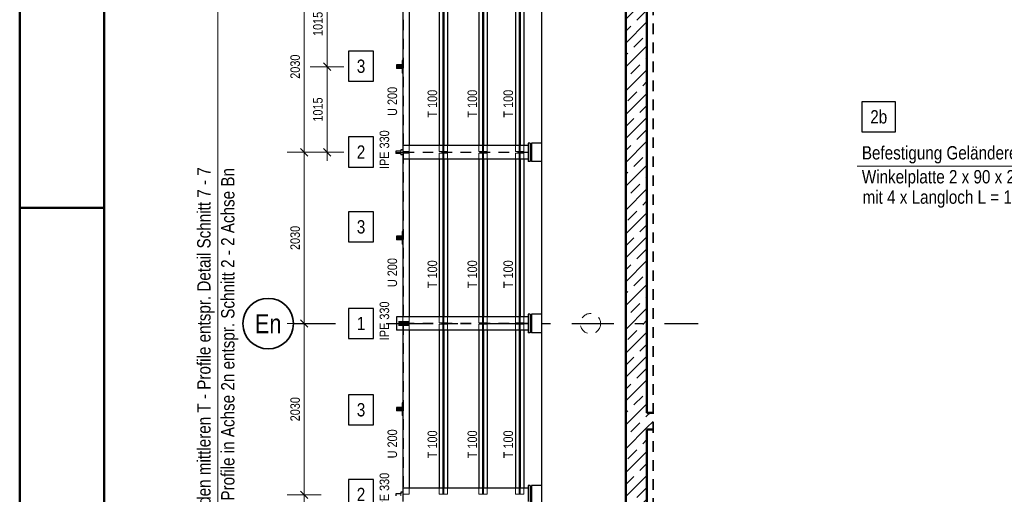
# Model space of a CAD drawing. Header units: millimetres. Extents: x 0 to 96, y -6 to 70.6.
# Tile 45 of 138: x 0 to 11.7, y 26.3 to 31.9. Entities that reach past the tile are written whole.
import ezdxf
from ezdxf.enums import TextEntityAlignment as Align

# ---------------------------------------------------------------- set-up
doc = ezdxf.new("R2010")
doc.units = ezdxf.units.MM
for name, pattern in [('DASHDOT', [1, 0.5, -0.25, 0, -0.25]), ('DASHDOTX2', [2, 1, -0.5, 0, -0.5]), ('HIDDEN', [0.375, 0.25, -0.125])]:
    doc.linetypes.add(name, pattern=pattern)
doc.layers.add('Achsen', color=7, linetype='Continuous', lineweight=20)
doc.layers.add('Schraffuren', color=7, linetype='Continuous', lineweight=20)
doc.styles.add('Arial Narrow', font='ARIALN.TTF')
doc.dimstyles.new('Arch_Strakon_dimstyle', dxfattribs={"dimtxt": 15.75, "dimasz": 1, "dimexe": 1.25, "dimexo": 0.0625, "dimgap": 1, "dimtad": 0, "dimdec": 3, "dimzin": 12, "dimdsep": 46, "dimtxsty": 'Arial Narrow', "dimblk": 'Arrowhead_Tick', "dimsah": 1, "dimcen": 0, "dimse1": 1, "dimse2": 1, "dimclrd": 6, "dimclrt": 2, "dimazin": 0, "dimtfac": 1, "dimtdec": 4, "dimtmove": 0, "dimatfit": 3, "dimldrblk": 'NONE', "dimfxl": 1, "dimtvp": 1, "dimtolj": 1, "dimtzin": 0, "dimlwd": 13, "dimarcsym": 2})
pattern_1 = [(45, (0, 0), (-0.1414214, 0.1414214), [0.15, -0.1]), (45, (-0.07071, 0.07071), (-0.1414214, 0.1414214), [])]

# ---------------------------------------------------------------- blocks, each defined once
blk = doc.blocks.new('Arrowhead_Tick')
at = {"color": 0, "linetype": 'Continuous', "lineweight": -2}
for p, q in [((0, 20), (0, -10)), ((-1, 0), (0, 0)), ((10, 0), (0, 0))]:
    blk.add_line(p, q, dxfattribs=at)
at = {"color": 2, "linetype": 'Continuous', "lineweight": 35}
blk.add_line((4.4, 4.4), (-4.4, -4.4), dxfattribs=at)
blk = doc.blocks.new('*D55')
at = {"layer": 'Achsen', "color": 6, "linetype": 'Continuous', "lineweight": 13}
blk.add_line((3.374, 24.28), (3.374, 26.29), dxfattribs=at)
at = {"layer": 'Defpoints', "color": 0}
for p in [(3.374, 26.3), (4.474, 26.3), (4.474, 24.27)]:
    blk.add_point(p, dxfattribs=at)
at = {"layer": 'Achsen', "color": 6, "lineweight": 13, "xscale": 0.01, "yscale": 0.01, "zscale": 0.01}
for p, rotation in [((3.374, 26.3), 89.99999999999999), ((3.374, 24.27), 270)]:
    blk.add_blockref('Arrowhead_Tick', p, dxfattribs=dict(at, rotation=rotation))
at = {"layer": 'Achsen', "color": 3, "lineweight": 35, "insert": (3.267, 25.285), "char_height": 0.1125, "attachment_point": 5, "rotation": 90, "style": 'Arial Narrow'}
blk.add_mtext('\\A1;2030', dxfattribs=at)
blk = doc.blocks.new('_None')
blk = doc.blocks.new('*D56')
at = {"layer": 'Achsen', "color": 6, "linetype": 'Continuous', "lineweight": 13}
blk.add_line((3.374, 26.31), (3.374, 28.32), dxfattribs=at)
at = {"layer": 'Defpoints', "color": 0}
for p in [(3.374, 28.33), (4.474, 28.33), (4.474, 26.3)]:
    blk.add_point(p, dxfattribs=at)
at = {"layer": 'Achsen', "color": 6, "lineweight": 13, "xscale": 0.01, "yscale": 0.01, "zscale": 0.01}
for p, rotation in [((3.374, 28.33), 89.99999999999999), ((3.374, 26.3), 270)]:
    blk.add_blockref('Arrowhead_Tick', p, dxfattribs=dict(at, rotation=rotation))
at = {"layer": 'Achsen', "color": 3, "lineweight": 35, "insert": (3.267, 27.315), "char_height": 0.1125, "attachment_point": 5, "rotation": 90, "style": 'Arial Narrow'}
blk.add_mtext('\\A1;2030', dxfattribs=at)
blk = doc.blocks.new('*D57')
at = {"layer": 'Achsen', "color": 6, "linetype": 'Continuous', "lineweight": 13}
blk.add_line((3.374, 28.34), (3.374, 30.35), dxfattribs=at)
at = {"layer": 'Defpoints', "color": 0}
for p in [(3.374, 30.36), (4.474, 30.36), (4.474, 28.33)]:
    blk.add_point(p, dxfattribs=at)
at = {"layer": 'Achsen', "color": 6, "lineweight": 13, "xscale": 0.01, "yscale": 0.01, "zscale": 0.01}
for p, rotation in [((3.374, 30.36), 89.99999999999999), ((3.374, 28.33), 270)]:
    blk.add_blockref('Arrowhead_Tick', p, dxfattribs=dict(at, rotation=rotation))
at = {"layer": 'Achsen', "color": 3, "lineweight": 35, "insert": (3.267, 29.345), "char_height": 0.1125, "attachment_point": 5, "rotation": 90, "style": 'Arial Narrow'}
blk.add_mtext('\\A1;2030', dxfattribs=at)
blk = doc.blocks.new('*D58')
at = {"layer": 'Achsen', "color": 6, "linetype": 'Continuous', "lineweight": 13}
blk.add_line((3.374, 30.37), (3.374, 32.38), dxfattribs=at)
at = {"layer": 'Defpoints', "color": 0}
for p in [(3.374, 32.39), (4.474, 32.39), (4.474, 30.36)]:
    blk.add_point(p, dxfattribs=at)
at = {"layer": 'Achsen', "color": 6, "lineweight": 13, "xscale": 0.01, "yscale": 0.01, "zscale": 0.01}
for p, rotation in [((3.374, 32.39), 89.99999999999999), ((3.374, 30.36), 270)]:
    blk.add_blockref('Arrowhead_Tick', p, dxfattribs=dict(at, rotation=rotation))
at = {"layer": 'Achsen', "color": 3, "lineweight": 35, "insert": (3.267, 31.375), "char_height": 0.1125, "attachment_point": 5, "rotation": 90, "style": 'Arial Narrow'}
blk.add_mtext('\\A1;2030', dxfattribs=at)
blk = doc.blocks.new('*D80')
at = {"color": 6, "linetype": 'Continuous', "lineweight": 13}
blk.add_line((3.645, 30.37), (3.645, 31.365), dxfattribs=at)
at = {"layer": 'Defpoints', "color": 0}
for p in [(3.645, 31.375), (4.474, 31.375), (4.474, 30.36)]:
    blk.add_point(p, dxfattribs=at)
at = {"color": 6, "lineweight": 13, "xscale": 0.01, "yscale": 0.01, "zscale": 0.01}
for p, rotation in [((3.645, 31.375), 90), ((3.645, 30.36), 270)]:
    blk.add_blockref('Arrowhead_Tick', p, dxfattribs=dict(at, rotation=rotation))
at = {"color": 3, "lineweight": 35, "insert": (3.537, 30.867), "char_height": 0.1125, "attachment_point": 5, "rotation": 90, "style": 'Arial Narrow'}
blk.add_mtext('\\A1;1015', dxfattribs=at)
blk = doc.blocks.new('*D81')
at = {"color": 6, "linetype": 'Continuous', "lineweight": 13}
blk.add_line((3.645, 31.385), (3.645, 32.38), dxfattribs=at)
at = {"layer": 'Defpoints', "color": 0}
for p in [(3.645, 32.39), (4.544, 32.39), (4.474, 31.375)]:
    blk.add_point(p, dxfattribs=at)
at = {"color": 6, "lineweight": 13, "xscale": 0.01, "yscale": 0.01, "zscale": 0.01}
for p, rotation in [((3.645, 32.39), 90), ((3.645, 31.375), 270)]:
    blk.add_blockref('Arrowhead_Tick', p, dxfattribs=dict(at, rotation=rotation))
at = {"color": 3, "lineweight": 35, "insert": (3.537, 31.882), "char_height": 0.1125, "attachment_point": 5, "rotation": 90, "style": 'Arial Narrow'}
blk.add_mtext('\\A1;1015', dxfattribs=at)

msp = doc.modelspace()

# ---------------------------------------------------------------- hatches: boundary and pattern name
at = {"layer": 'Schraffuren', "lineweight": 13}
h = msp.add_hatch(dxfattribs=at)
h.set_pattern_fill('bB', color=6, scale=0.01, angle=45, style=0, pattern_type=2)
h.set_pattern_definition(pattern_1)
h.paths.add_polyline_path([(7.439264, 35.7792226), (7.439264, 23.1442259), (7.189264, 23.1442259), (7.189264, 36.0292226)])
h = msp.add_hatch(dxfattribs=at)
h.set_pattern_fill('bB', color=6, scale=0.01, angle=45, style=0, pattern_type=2)
h.set_pattern_definition(pattern_1)
h.paths.add_polyline_path([(7.5121145, 27.274062), (7.5121145, 27.074062), (7.4392637, 27.074062), (7.4392637, 27.274062)])

# ---------------------------------------------------------------- linework, layer by layer
at = {"color": 4, "linetype": 'Continuous', "lineweight": 50}
for p, q in [((0, 42.05), (0, 0)), ((1, 41.8), (1, 0.25)), ((7.189264, 36.0292226), (7.189264, 23.1442259)), ((7.439264, 35.7792226), (7.4392637, 27.274062)), ((7.5121145, 27.274062), (7.4392637, 27.274062)), ((7.4392637, 27.074062), (7.4392635, 23.1442259)), ((7.5121145, 27.074062), (7.4392637, 27.074062))]:
    msp.add_line(p, q, dxfattribs=at)
at = {"color": 2, "linetype": 'HIDDEN', "lineweight": 35, "ltscale": 0.5}
msp.add_line((7.5121145, 35.9361335), (7.5121145, 18.6409328), dxfattribs=at)
at = {"color": 6, "linetype": 'Continuous', "lineweight": 13}
msp.add_line((2.35, 20.118136), (2.35, 34.523336), dxfattribs=at)
at = {"color": 6, "linetype": 'HIDDEN', "lineweight": 13, "ltscale": 0.5}
for p, q in [((4.5526126, 32.381036), (4.5526126, 30.368136)), ((4.5441126, 31.429086), (4.5341126, 31.429086)), ((4.5526126, 31.429086), (4.5441126, 31.429086)), ((4.4925926, 31.395086), (4.4925926, 31.385086)), ((4.4925926, 31.364086), (4.4925926, 31.354086)), ((4.5056326, 31.395086), (4.5056326, 31.385086)), ((4.5056326, 31.364086), (4.5056326, 31.354086)), ((4.5441126, 31.410086), (4.5341126, 31.410086)), ((4.5441126, 31.339086), (4.5341126, 31.339086)), ((4.5441126, 31.320086), (4.5341126, 31.320086)), ((4.5526126, 31.410086), (4.5441126, 31.410086)), ((4.5526126, 31.339086), (4.5441126, 31.339086)), ((4.5526126, 31.320086), (4.5441126, 31.320086)), ((4.5191126, 30.372086), (4.5191126, 30.347086)), ((4.6191126, 30.368136), (4.5441126, 30.368136)), ((6.0291126, 30.363336), (4.5441126, 30.363336)), ((4.6191126, 30.439586), (4.6191126, 30.368136)), ((4.9741126, 30.439586), (4.9741126, 30.368136)), ((5.0186126, 30.368136), (4.9741126, 30.368136)), ((5.0186126, 30.439586), (5.0186126, 30.368136)), ((5.0296126, 30.368136), (5.0186126, 30.368136)), ((5.0296126, 30.439586), (5.0296126, 30.368136)), ((5.0741126, 30.368136), (5.0296126, 30.368136)), ((5.0741126, 30.439586), (5.0741126, 30.368136)), ((5.4441126, 30.439586), (5.4441126, 30.368136)), ((5.4886126, 30.368136), (5.4441126, 30.368136)), ((5.4886126, 30.439586), (5.4886126, 30.368136)), ((5.4996126, 30.368136), (5.4886126, 30.368136)), ((5.4996126, 30.439586), (5.4996126, 30.368136)), ((5.5441126, 30.368136), (5.4996126, 30.368136)), ((5.5441126, 30.439586), (5.5441126, 30.368136)), ((5.8791126, 30.439586), (5.8791126, 30.368136)), ((5.9236126, 30.368136), (5.8791126, 30.368136)), ((5.9236126, 30.439586), (5.9236126, 30.368136)), ((5.9346126, 30.368136), (5.9236126, 30.368136)), ((5.9346126, 30.439586), (5.9346126, 30.368136)), ((5.9791126, 30.368136), (5.9346126, 30.368136)), ((5.9791126, 30.439586), (5.9791126, 30.368136)), ((6.0291126, 30.355836), (4.5441126, 30.355836)), ((4.6191126, 30.351036), (4.5441126, 30.351036)), ((4.5526126, 30.351036), (4.5526126, 28.338136)), ((4.6191126, 30.351036), (4.6191126, 30.279586)), ((5.0186126, 30.351036), (4.9741126, 30.351036)), ((4.9741126, 30.351036), (4.9741126, 30.279586)), ((5.0296126, 30.351036), (5.0186126, 30.351036)), ((5.0186126, 30.351036), (5.0186126, 30.279586)), ((5.0741126, 30.351036), (5.0296126, 30.351036)), ((5.0296126, 30.351036), (5.0296126, 30.279586)), ((5.0741126, 30.351036), (5.0741126, 30.279586)), ((5.4886126, 30.351036), (5.4441126, 30.351036)), ((5.4441126, 30.351036), (5.4441126, 30.279586)), ((5.4996126, 30.351036), (5.4886126, 30.351036)), ((5.4886126, 30.351036), (5.4886126, 30.279586)), ((5.5441126, 30.351036), (5.4996126, 30.351036)), ((5.4996126, 30.351036), (5.4996126, 30.279586)), ((5.5441126, 30.351036), (5.5441126, 30.279586)), ((5.9236126, 30.351036), (5.8791126, 30.351036)), ((5.8791126, 30.351036), (5.8791126, 30.279586)), ((5.9346126, 30.351036), (5.9236126, 30.351036)), ((5.9236126, 30.351036), (5.9236126, 30.279586)), ((5.9791126, 30.351036), (5.9346126, 30.351036)), ((5.9346126, 30.351036), (5.9346126, 30.279586)), ((5.9791126, 30.351036), (5.9791126, 30.279586)), ((4.4925926, 29.365086), (4.4925926, 29.355086)), ((4.4925926, 29.334086), (4.4925926, 29.324086)), ((4.5056326, 29.365086), (4.5056326, 29.355086)), ((4.5056326, 29.334086), (4.5056326, 29.324086)), ((4.5441126, 29.399086), (4.5341126, 29.399086)), ((4.5441126, 29.380086), (4.5341126, 29.380086)), ((4.5441126, 29.309086), (4.5341126, 29.309086)), ((4.5526126, 29.399086), (4.5441126, 29.399086)), ((4.5526126, 29.380086), (4.5441126, 29.380086)), ((4.5526126, 29.309086), (4.5441126, 29.309086)), ((4.5441126, 29.290086), (4.5341126, 29.290086)), ((4.5526126, 29.290086), (4.5441126, 29.290086)), ((4.5441126, 28.4104461), (4.5441126, 28.338136)), ((4.6191126, 28.4104461), (4.6191126, 28.338136)), ((4.9741126, 28.4104461), (4.9741126, 28.338136)), ((5.0186126, 28.4104461), (5.0186126, 28.338136)), ((5.0296126, 28.4104461), (5.0296126, 28.338136)), ((5.0741126, 28.4104461), (5.0741126, 28.338136)), ((5.4441126, 28.4104461), (5.4441126, 28.338136)), ((5.4886126, 28.4104461), (5.4886126, 28.338136)), ((5.4996126, 28.4104461), (5.4996126, 28.338136)), ((5.5441126, 28.4104461), (5.5441126, 28.338136)), ((5.8791126, 28.4104461), (5.8791126, 28.338136)), ((5.9236126, 28.4104461), (5.9236126, 28.338136)), ((5.9346126, 28.4104461), (5.9346126, 28.338136)), ((5.9791126, 28.4104461), (5.9791126, 28.338136)), ((4.6191126, 28.3534461), (4.4691126, 28.3534461)), ((4.6191126, 28.3434461), (4.4691126, 28.3434461)), ((4.6191126, 28.3429461), (4.4691126, 28.3429461)), ((6.0291126, 28.3341961), (4.4691126, 28.3341961)), ((6.0291126, 28.3266961), (4.4691126, 28.3266961)), ((4.6191126, 28.3179461), (4.4691126, 28.3179461)), ((4.6191126, 28.3174461), (4.4691126, 28.3174461)), ((4.6191126, 28.3074461), (4.4691126, 28.3074461)), ((4.6191126, 28.338136), (4.5441126, 28.338136)), ((4.6191126, 28.3218961), (4.5441126, 28.3218961)), ((4.5441126, 28.3218961), (4.5441126, 28.2504461)), ((4.5526126, 28.3218961), (4.5526126, 26.3089961)), ((4.6191126, 28.338136), (4.6191126, 28.3218961)), ((4.6191126, 28.3218961), (4.6191126, 28.2504461)), ((5.0186126, 28.338136), (4.9741126, 28.338136)), ((5.0186126, 28.3218961), (4.9741126, 28.3218961)), ((4.9741126, 28.3218961), (4.9741126, 28.2504461)), ((5.0296126, 28.338136), (5.0186126, 28.338136)), ((5.0296126, 28.3218961), (5.0186126, 28.3218961)), ((5.0186126, 28.3218961), (5.0186126, 28.2504461)), ((5.0741126, 28.338136), (5.0296126, 28.338136)), ((5.0741126, 28.3218961), (5.0296126, 28.3218961)), ((5.0296126, 28.3218961), (5.0296126, 28.2504461)), ((5.0741126, 28.3218961), (5.0741126, 28.2504461)), ((5.4886126, 28.338136), (5.4441126, 28.338136)), ((5.4886126, 28.3218961), (5.4441126, 28.3218961)), ((5.4441126, 28.3218961), (5.4441126, 28.2504461)), ((5.4996126, 28.338136), (5.4886126, 28.338136)), ((5.4996126, 28.3218961), (5.4886126, 28.3218961)), ((5.4886126, 28.3218961), (5.4886126, 28.2504461)), ((5.5441126, 28.338136), (5.4996126, 28.338136)), ((5.5441126, 28.3218961), (5.4996126, 28.3218961)), ((5.4996126, 28.3218961), (5.4996126, 28.2504461)), ((5.5441126, 28.3218961), (5.5441126, 28.2504461)), ((5.9236126, 28.338136), (5.8791126, 28.338136)), ((5.9236126, 28.3218961), (5.8791126, 28.3218961)), ((5.8791126, 28.3218961), (5.8791126, 28.2504461)), ((5.9346126, 28.338136), (5.9236126, 28.338136)), ((5.9346126, 28.3218961), (5.9236126, 28.3218961)), ((5.9236126, 28.3218961), (5.9236126, 28.2504461)), ((5.9791126, 28.338136), (5.9346126, 28.338136)), ((5.9791126, 28.3218961), (5.9346126, 28.3218961)), ((5.9346126, 28.3218961), (5.9346126, 28.2504461)), ((5.9791126, 28.3218961), (5.9791126, 28.2504461)), ((4.4925926, 27.3359461), (4.4925926, 27.3259461)), ((4.5056326, 27.3359461), (4.5056326, 27.3259461)), ((4.5441126, 27.3699461), (4.5341126, 27.3699461)), ((4.5441126, 27.3509461), (4.5341126, 27.3509461)), ((4.5526126, 27.3699461), (4.5441126, 27.3699461)), ((4.5526126, 27.3509461), (4.5441126, 27.3509461)), ((4.4925926, 27.3049461), (4.4925926, 27.2949461)), ((4.5056326, 27.3049461), (4.5056326, 27.2949461)), ((4.5441126, 27.2799461), (4.5341126, 27.2799461)), ((4.5441126, 27.2609461), (4.5341126, 27.2609461)), ((4.5526126, 27.2799461), (4.5441126, 27.2799461)), ((4.5526126, 27.2609461), (4.5441126, 27.2609461)), ((4.5191126, 26.3129461), (4.5191126, 26.2879461)), ((4.6191126, 26.3089961), (4.5441126, 26.3089961)), ((4.6191126, 26.3804461), (4.6191126, 26.3089961)), ((4.9741126, 26.3804461), (4.9741126, 26.3089961)), ((5.0186126, 26.3089961), (4.9741126, 26.3089961)), ((5.0186126, 26.3804461), (5.0186126, 26.3089961)), ((5.0296126, 26.3089961), (5.0186126, 26.3089961)), ((5.0296126, 26.3804461), (5.0296126, 26.3089961)), ((5.0741126, 26.3089961), (5.0296126, 26.3089961)), ((5.0741126, 26.3804461), (5.0741126, 26.3089961)), ((5.4441126, 26.3804461), (5.4441126, 26.3089961)), ((5.4886126, 26.3089961), (5.4441126, 26.3089961)), ((5.4886126, 26.3804461), (5.4886126, 26.3089961)), ((5.4996126, 26.3089961), (5.4886126, 26.3089961)), ((5.4996126, 26.3804461), (5.4996126, 26.3089961)), ((5.5441126, 26.3089961), (5.4996126, 26.3089961)), ((5.5441126, 26.3804461), (5.5441126, 26.3089961)), ((5.8791126, 26.3804461), (5.8791126, 26.3089961)), ((5.9236126, 26.3089961), (5.8791126, 26.3089961)), ((5.9236126, 26.3804461), (5.9236126, 26.3089961)), ((5.9346126, 26.3089961), (5.9236126, 26.3089961)), ((5.9346126, 26.3804461), (5.9346126, 26.3089961)), ((5.9791126, 26.3089961), (5.9346126, 26.3089961)), ((5.9791126, 26.3804461), (5.9791126, 26.3089961))]:
    msp.add_line(p, q, dxfattribs=at)
at = {"color": 3, "linetype": 'Continuous', "lineweight": 25}
for p, q in [((4.1972073, 31.5592295), (3.8979823, 31.5592295)), ((3.8979823, 31.5592295), (3.8979823, 31.2017295)), ((4.1972073, 31.2017295), (4.1972073, 31.5592295)), ((3.8979823, 31.2017295), (4.1972073, 31.2017295)), ((4.1969074, 30.5419792), (3.8976824, 30.5419792)), ((3.8976824, 30.5419792), (3.8976824, 30.1844792)), ((4.1969074, 30.1844792), (4.1969074, 30.5419792)), ((3.8976824, 30.1844792), (4.1969074, 30.1844792)), ((4.1972073, 29.6555473), (3.8979823, 29.6555473)), ((3.8979823, 29.6555473), (3.8979823, 29.2980473)), ((4.1972073, 29.2980473), (4.1972073, 29.6555473)), ((3.8979823, 29.2980473), (4.1972073, 29.2980473)), ((4.1969074, 28.509909), (3.8976824, 28.509909)), ((3.8976824, 28.509909), (3.8976824, 28.152409)), ((4.1969074, 28.152409), (4.1969074, 28.509909)), ((3.8976824, 28.152409), (4.1969074, 28.152409)), ((4.1972073, 27.4874649), (3.8979823, 27.4874649)), ((3.8979823, 27.4874649), (3.8979823, 27.1299649)), ((4.1972073, 27.1299649), (4.1972073, 27.4874649)), ((3.8979823, 27.1299649), (4.1972073, 27.1299649)), ((4.1969074, 26.4828393), (3.8976824, 26.4828393)), ((3.8976824, 26.4828393), (3.8976824, 26.1253393)), ((4.1969074, 26.1253393), (4.1969074, 26.4828393))]:
    msp.add_line(p, q, dxfattribs=at)
at = {"color": 9, "linetype": 'DASHDOT', "lineweight": 0, "ltscale": 0.5}
for p, q in [((4.5444125, 31.374586), (4.4739713, 31.374586)), ((4.5444125, 30.359586), (4.4739713, 30.359586)), ((4.5444125, 29.344586), (4.4739713, 29.344586)), ((4.5444125, 28.3304461), (4.4739713, 28.3304461)), ((4.5444125, 27.3154461), (4.4739713, 27.3154461))]:
    msp.add_line(p, q, dxfattribs=at)
at = {"color": 5, "linetype": 'Continuous', "lineweight": 18}
msp.add_line((13.7802134, 30.1947192), (9.9300475, 30.1947192), dxfattribs=at)
at = {"color": 4, "linetype": 'Continuous', "lineweight": 50, "ltscale": 0.2}
msp.add_line((0, 29.7), (1, 29.7), dxfattribs=at)
at = {"color": 6, "linetype": 'HIDDEN', "lineweight": 13, "ltscale": 0.5}
msp.add_circle((6.7692633, 28.3292102), 0.12, dxfattribs=at)
at = {"layer": 'Achsen', "color": 3, "linetype": 'Continuous', "lineweight": 25}
for p, q in [((6.1892633, 36.4092261), (6.1892633, 22.3192226)), ((4.5441126, 32.309586), (4.5441126, 30.439586)), ((4.6191126, 32.309586), (4.6191126, 30.439586)), ((4.9741126, 32.309586), (4.9741126, 30.439586)), ((5.0186126, 32.309586), (5.0186126, 30.439586)), ((5.0296126, 32.309586), (5.0296126, 30.439586)), ((5.0741126, 32.309586), (5.0741126, 30.439586)), ((5.4441126, 32.309586), (5.4441126, 30.439586)), ((5.4886126, 32.309586), (5.4886126, 30.439586)), ((5.4996126, 32.309586), (5.4996126, 30.439586)), ((5.5441126, 32.309586), (5.5441126, 30.439586)), ((5.8791126, 32.309586), (5.8791126, 30.439586)), ((5.9236126, 32.309586), (5.9236126, 30.439586)), ((5.9346126, 32.309586), (5.9346126, 30.439586)), ((5.9791126, 32.309586), (5.9791126, 30.439586)), ((4.5441126, 31.449586), (4.5341126, 31.449586)), ((4.5341126, 31.449586), (4.5341126, 31.395086)), ((4.5341126, 31.395086), (4.4691126, 31.395086)), ((4.4691126, 31.395086), (4.4691126, 31.385086)), ((4.5341126, 31.385086), (4.4691126, 31.385086)), ((4.5291126, 31.384586), (4.4691126, 31.384586)), ((4.4691126, 31.384586), (4.4691126, 31.364586)), ((4.5291126, 31.364586), (4.4691126, 31.364586)), ((4.5341126, 31.364086), (4.4691126, 31.364086)), ((4.4691126, 31.364086), (4.4691126, 31.354086)), ((4.5341126, 31.354086), (4.4691126, 31.354086)), ((4.5291126, 31.384586), (4.5291126, 31.364586)), ((4.5341126, 31.385086), (4.5341126, 31.364086)), ((4.5341126, 31.354086), (4.5341126, 31.299586)), ((4.5441126, 31.299586), (4.5341126, 31.299586)), ((10.3860221, 30.959152), (9.9875721, 30.959152)), ((9.9875721, 30.959152), (9.9875721, 30.601652)), ((10.3860221, 30.601652), (10.3860221, 30.959152)), ((9.9875721, 30.601652), (10.3860221, 30.601652)), ((4.5191126, 30.372086), (4.4591126, 30.372086)), ((4.4591126, 30.372086), (4.4591126, 30.347086)), ((4.5441126, 30.389586), (4.5191126, 30.389586)), ((4.5191126, 30.389586), (4.5191126, 30.372086)), ((6.0291126, 30.439586), (4.5441126, 30.439586)), ((4.5441126, 30.439586), (4.5441126, 30.279586)), ((6.0541126, 30.4692226), (6.0291126, 30.4692226)), ((6.0291126, 30.4692226), (6.0291126, 30.439586)), ((6.0291126, 30.439586), (6.0291126, 30.279586)), ((6.0541126, 30.4692226), (6.0541126, 30.2492226)), ((6.1891126, 30.4692226), (6.0691126, 30.4692226)), ((6.0691126, 30.4692226), (6.0691126, 30.2492226)), ((6.1891126, 30.4692226), (6.1891126, 30.2492226)), ((4.5191126, 30.347086), (4.4591126, 30.347086)), ((4.5191126, 30.347086), (4.5191126, 30.329586)), ((4.5441126, 30.329586), (4.5191126, 30.329586)), ((6.0291126, 30.279586), (4.5441126, 30.279586)), ((4.5441126, 30.279586), (4.5441126, 28.4104461)), ((4.6191126, 30.279586), (4.6191126, 28.4104461)), ((4.9741126, 30.279586), (4.9741126, 28.4104461)), ((5.0186126, 30.279586), (5.0186126, 28.4104461)), ((5.0296126, 30.279586), (5.0296126, 28.4104461)), ((5.0741126, 30.279586), (5.0741126, 28.4104461)), ((5.4441126, 30.279586), (5.4441126, 28.4104461)), ((5.4886126, 30.279586), (5.4886126, 28.4104461)), ((5.4996126, 30.279586), (5.4996126, 28.4104461)), ((5.5441126, 30.279586), (5.5441126, 28.4104461)), ((5.8791126, 30.279586), (5.8791126, 28.4104461)), ((5.9236126, 30.279586), (5.9236126, 28.4104461)), ((5.9346126, 30.279586), (5.9346126, 28.4104461)), ((5.9791126, 30.279586), (5.9791126, 28.4104461)), ((6.0291126, 30.279586), (6.0291126, 30.2492226)), ((6.0541126, 30.2492226), (6.0291126, 30.2492226)), ((6.1891126, 30.2492226), (6.0691126, 30.2492226)), ((4.5341126, 29.365086), (4.4691126, 29.365086)), ((4.4691126, 29.365086), (4.4691126, 29.355086)), ((4.5341126, 29.355086), (4.4691126, 29.355086)), ((4.5291126, 29.354586), (4.4691126, 29.354586)), ((4.4691126, 29.354586), (4.4691126, 29.334586)), ((4.5291126, 29.334586), (4.4691126, 29.334586)), ((4.5341126, 29.334086), (4.4691126, 29.334086)), ((4.4691126, 29.334086), (4.4691126, 29.324086)), ((4.5341126, 29.324086), (4.4691126, 29.324086)), ((4.5291126, 29.354586), (4.5291126, 29.334586)), ((4.5441126, 29.419586), (4.5341126, 29.419586)), ((4.5341126, 29.419586), (4.5341126, 29.365086)), ((4.5341126, 29.355086), (4.5341126, 29.334086)), ((4.5341126, 29.324086), (4.5341126, 29.269586)), ((4.5441126, 29.269586), (4.5341126, 29.269586)), ((6.0291126, 28.4104461), (4.4691126, 28.4104461)), ((4.4691126, 28.4104461), (4.4691126, 28.2504461)), ((6.0541126, 28.4400827), (6.0291126, 28.4400827)), ((6.0291126, 28.4400827), (6.0291126, 28.4104461)), ((6.0291126, 28.4104461), (6.0291126, 28.2504461)), ((6.0541126, 28.4400827), (6.0541126, 28.2200827)), ((6.1895472, 28.4400827), (6.0695472, 28.4400827)), ((6.0695472, 28.4400827), (6.0695472, 28.2200827)), ((6.1895472, 28.4400827), (6.1895472, 28.2200827)), ((6.0291126, 28.2504461), (4.4691126, 28.2504461)), ((4.5441126, 28.2504461), (4.5441126, 26.3804461)), ((4.6191126, 28.2504461), (4.6191126, 26.3804461)), ((4.9741126, 28.2504461), (4.9741126, 26.3804461)), ((5.0186126, 28.2504461), (5.0186126, 26.3804461)), ((5.0296126, 28.2504461), (5.0296126, 26.3804461)), ((5.0741126, 28.2504461), (5.0741126, 26.3804461)), ((5.4441126, 28.2504461), (5.4441126, 26.3804461)), ((5.4886126, 28.2504461), (5.4886126, 26.3804461)), ((5.4996126, 28.2504461), (5.4996126, 26.3804461)), ((5.5441126, 28.2504461), (5.5441126, 26.3804461)), ((5.8791126, 28.2504461), (5.8791126, 26.3804461)), ((5.9236126, 28.2504461), (5.9236126, 26.3804461)), ((5.9346126, 28.2504461), (5.9346126, 26.3804461)), ((5.9791126, 28.2504461), (5.9791126, 26.3804461)), ((6.0291126, 28.2504461), (6.0291126, 28.2200827)), ((6.0541126, 28.2200827), (6.0291126, 28.2200827)), ((6.1895472, 28.2200827), (6.0695472, 28.2200827)), ((4.5341126, 27.3359461), (4.4691126, 27.3359461)), ((4.4691126, 27.3359461), (4.4691126, 27.3259461)), ((4.5341126, 27.3259461), (4.4691126, 27.3259461)), ((4.5291126, 27.3254461), (4.4691126, 27.3254461)), ((4.4691126, 27.3254461), (4.4691126, 27.3054461)), ((4.5291126, 27.3254461), (4.5291126, 27.3054461)), ((4.5441126, 27.3904461), (4.5341126, 27.3904461)), ((4.5341126, 27.3904461), (4.5341126, 27.3359461)), ((4.5341126, 27.3259461), (4.5341126, 27.3049461)), ((4.5291126, 27.3054461), (4.4691126, 27.3054461)), ((4.5341126, 27.3049461), (4.4691126, 27.3049461)), ((4.4691126, 27.3049461), (4.4691126, 27.2949461)), ((4.5341126, 27.2949461), (4.4691126, 27.2949461)), ((4.5341126, 27.2949461), (4.5341126, 27.2404461)), ((4.5441126, 27.2404461), (4.5341126, 27.2404461)), ((6.0541126, 26.4100827), (6.0291126, 26.4100827)), ((6.0291126, 26.4100827), (6.0291126, 26.3804461)), ((6.0541126, 26.4100827), (6.0541126, 26.1900827)), ((6.1895472, 26.4100827), (6.0695472, 26.4100827)), ((6.0695472, 26.4100827), (6.0695472, 26.1900827)), ((6.1895472, 26.4100827), (6.1895472, 26.1900827)), ((4.5191126, 26.3129461), (4.4591126, 26.3129461)), ((4.4591126, 26.3129461), (4.4591126, 26.2879461)), ((4.5441126, 26.3304461), (4.5191126, 26.3304461)), ((4.5191126, 26.3304461), (4.5191126, 26.3129461)), ((6.0291126, 26.3804461), (4.5441126, 26.3804461)), ((4.5441126, 26.3804461), (4.5441126, 26.2204461)), ((6.0291126, 26.3804461), (6.0291126, 26.2204461))]:
    msp.add_line(p, q, dxfattribs=at)
at = {"layer": 'Achsen', "color": 3, "linetype": 'DASHDOTX2', "lineweight": 25, "ltscale": 0.5}
msp.add_line((3.2469417, 28.3292228), (8.0453093, 28.3292228), dxfattribs=at)
at = {"layer": 'Achsen', "color": 2, "linetype": 'Continuous', "lineweight": 35}
msp.add_circle((2.9469417, 28.3292228), 0.3, dxfattribs=at)

# ---------------------------------------------------------------- texts
at = {"color": 2, "lineweight": 35, "style": 'Arial Narrow'}
for s, p in [('Anschluß der beiden mittleren T - Profile entspr. Detail Schnitt 7 - 7', (2.2631169, 24.8279732)), ('Anschluß alle T - Profile in Achse 2n entspr. Schnitt 2 - 2 Achse Bn', (2.5466169, 24.8279732))]:
    msp.add_text(s, height=0.1575, rotation=90, dxfattribs=at).set_placement(p)
for s, p in [('3', (3.9979823, 31.3017295)), ('2', (3.9976824, 30.2844792)), ('Befestigung Geländereckpfosten 91 x 20 mm', (9.9875721, 30.2752536)), ('Winkelplatte 2 x 90 x 200 x 10 mm', (9.9875721, 29.9917536)), ('mit 4 x Langloch L = 19 mm für M 12', (9.9957895, 29.7504988)), ('3', (3.9979823, 29.3980473)), ('3', (3.9979823, 27.2299649)), ('2', (3.9976824, 26.2253393))]:
    msp.add_text(s, height=0.1575, dxfattribs=at).set_placement(p)
at = {"color": 3, "lineweight": 25, "style": 'Arial Narrow'}
for s, p in [('U 200', (4.4752686, 30.7918066)), ('T 100', (4.9500252, 30.771887)), ('T 100', (5.4240712, 30.771887)), ('T 100', (5.8496125, 30.771887)), ('IPE 330', (4.3810926, 30.1620633)), ('U 200', (4.4752686, 28.7626667)), ('T 100', (4.9500252, 28.7502061)), ('T 100', (5.4240712, 28.7502061)), ('T 100', (5.8496125, 28.7502061)), ('IPE 330', (4.3810926, 28.1329234)), ('U 200', (4.4752686, 26.7326667)), ('T 100', (4.9500252, 26.7340946)), ('T 100', (5.4240712, 26.7340946)), ('T 100', (5.8496125, 26.7340946)), ('IPE 330', (4.3810926, 26.1029234))]:
    msp.add_text(s, height=0.1125, rotation=90, dxfattribs=at).set_placement(p)
at = {"layer": 'Achsen', "color": 2, "lineweight": 35, "style": 'Arial Narrow'}
msp.add_text('2b', height=0.1575, dxfattribs=at).set_placement((10.0875721, 30.701652))
at = {"layer": 'Achsen', "color": 4, "lineweight": 50, "style": 'Arial Narrow'}
msp.add_text('En', height=0.225, dxfattribs=at).set_placement((2.9469417, 28.3283953), align=Align.MIDDLE_CENTER)

# ---------------------------------------------------------------- dimensions: what is measured, and where the dimension line sits
at = {"lineweight": 35}
for base, p1, p2, picture, middle in [((3.6447578, 32.389586), (4.4739713, 31.374586), (4.5444125, 32.389586), '*D81', (3.6447578, 31.882086)), ((3.6447578, 31.374586), (4.4739713, 30.359586), (4.4739713, 31.374586), '*D80', (3.6447578, 30.867086))]:
    dim = msp.add_linear_dim(base=base, p1=p1, p2=p2, angle=90, text='1015', dimstyle='Arch_Strakon_dimstyle', override={"dimscale": 0.01, "dimtxt": 11.25, "dimasz": 1, "dimgap": 5, "dimtad": 1, "dimjust": 0, "dimtih": 0, "dimtoh": 0, "dimdec": 3, "dimdsep": 46, "dimtxsty": 'Arial Narrow', "dimclrd": 6, "dimclrt": 3, "dimtix": 1, "dimtofl": 255, "dimtmove": 0, "dimatfit": 2, "dimfxl": 0, "dimfxlon": 0, "dimtvp": 44.444444, "dimlwd": 13}, dxfattribs=at)
    dim.commit()
    dim.dimension.update_dxf_attribs({"geometry": picture, "text_midpoint": middle, "dimtype": 160})
at = {"layer": 'Achsen', "lineweight": 35}
for base, p1, p2, picture, middle in [((3.374466, 32.389586), (4.4739713, 30.359586), (4.4739713, 32.389586), '*D58', (3.374466, 31.374586)), ((3.374466, 30.359586), (4.4739713, 28.3304461), (4.4739713, 30.359586), '*D57', (3.374466, 29.345016)), ((3.374466, 28.3304461), (4.4739713, 26.3004461), (4.4739713, 28.3304461), '*D56', (3.374466, 27.3154461)), ((3.374466, 26.3004461), (4.4739713, 24.269586), (4.4739713, 26.3004461), '*D55', (3.374466, 25.285016))]:
    dim = msp.add_linear_dim(base=base, p1=p1, p2=p2, angle=90, text='2030', dimstyle='Arch_Strakon_dimstyle', override={"dimscale": 0.01, "dimtxt": 11.25, "dimasz": 1, "dimgap": 5, "dimtad": 1, "dimjust": 0, "dimtih": 0, "dimtoh": 0, "dimdec": 5, "dimdsep": 46, "dimtxsty": 'Arial Narrow', "dimclrd": 6, "dimclrt": 3, "dimtix": 1, "dimtofl": 255, "dimtmove": 0, "dimatfit": 2, "dimfxl": 0, "dimfxlon": 0, "dimtvp": 44.444444, "dimlwd": 13}, dxfattribs=at)
    dim.commit()
    dim.dimension.update_dxf_attribs({"geometry": picture, "text_midpoint": middle, "dimtype": 160})

# ---------------------------------------------------------------- next in the draw order: texts
at = {"color": 2, "lineweight": 35, "insert": (3.9976824, 28.252409), "char_height": 0.1575, "attachment_point": 7, "line_spacing_factor": 0.9, "style": 'Arial Narrow', "bg_fill": 3, "box_fill_scale": 1.2, "bg_fill_color": 256, "bg_fill_true_color": 13158600, "bg_fill_transparency": 0}
msp.add_mtext('1', dxfattribs=at)

doc.saveas('drawing.dxf')
